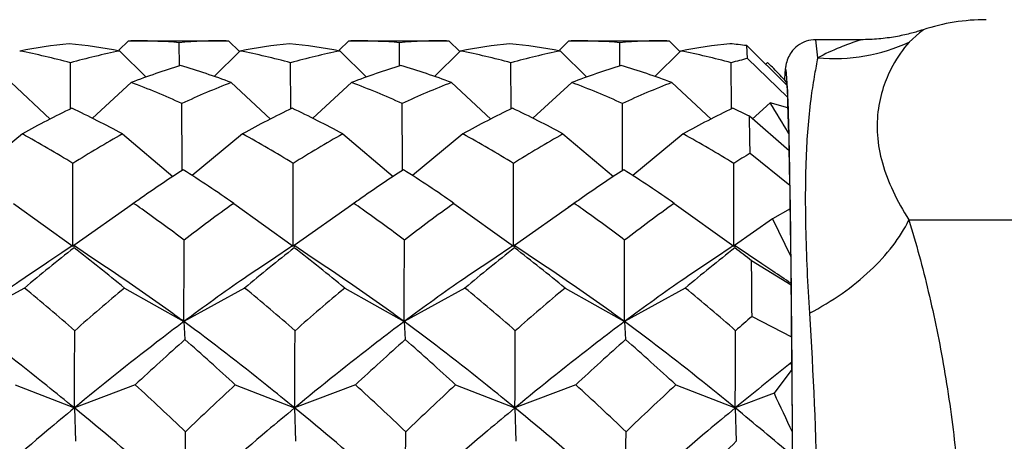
# Model space of a CAD drawing. Header units: inches. Extents: x 0 to 22, y 0 to 17.
# Tile 49 of 56: x 16.2475 to 16.441, y 12.3826 to 12.4655. Entities that reach past the tile are written whole.
import ezdxf

# ---------------------------------------------------------------- set-up
doc = ezdxf.new("R2010")
doc.units = ezdxf.units.IN
doc.header["$LTSCALE"] = 1.21
doc.header["$MEASUREMENT"] = 0
doc.layers.get('0').update_dxf_attribs({"linetype": 'CONTINUOUS'})
doc.layers.add('02___PRT_ALL_AXES', color=7, linetype='CONTINUOUS')
doc.layers.add('DIMENSIONS', color=7, linetype='CONTINUOUS')
doc.styles.get("Standard").update_dxf_attribs({"font": 'txt', "width": 0.8})
doc.dimstyles.new('DIMSTYLE_1', dxfattribs={"dimtxt": 0.125, "dimasz": 0.18, "dimexe": 0.125, "dimexo": 0.0625, "dimgap": 0.0625, "dimtad": 0, "dimtih": 1, "dimtoh": 1, "dimdec": 3, "dimdsep": 46, "dimtxsty": 'STANDARD', "dimblk": '_FILLED', "dimblk1": '_FILLED', "dimblk2": '_FILLED', "dimcen": 0.09, "dimadec": 0, "dimazin": 0, "dimtp": 0.001, "dimtm": 0.001, "dimtfac": 1, "dimtdec": 3, "dimtofl": 0, "dimtmove": 0, "dimatfit": 3, "dimldrblk": '_FILLED', "dimfxl": 1, "dimtolj": 1, "dimarcsym": 0})

# ---------------------------------------------------------------- blocks, each defined once
blk = doc.blocks.new('_FILLED')
at = {"color": 0, "linetype": 'BYBLOCK'}
blk.add_solid([(0, 0), (-1, 0.1736111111), (-1, -0.1736111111)], dxfattribs=at)
blk = doc.blocks.new('*D0')
at = {"layer": 'DIMENSIONS', "color": 2, "linetype": 'CONTINUOUS'}
for p, q in [((10.1291402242, 12.5699952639), (10.1291402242, 13.6023515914)), ((17.5851585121, 11.6870956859), (17.5851585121, 13.6023515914)), ((10.1291402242, 13.4773515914), (12.7071493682, 13.4773515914)), ((17.5851585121, 13.4773515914), (14.6321493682, 13.4773515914))]:
    blk.add_line(p, q, dxfattribs=at)
at = {"layer": 'DIMENSIONS', "color": 2, "linetype": 'CONTINUOUS', "xscale": 0.18, "yscale": 0.18, "zscale": 0.18, "rotation": 180}
blk.add_blockref('_FILLED', (10.1291402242, 13.4773515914), dxfattribs=at)
at = {"layer": 'DIMENSIONS', "color": 2, "linetype": 'CONTINUOUS', "xscale": 0.18, "yscale": 0.18, "zscale": 0.18}
blk.add_blockref('_FILLED', (17.5851585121, 13.4773515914), dxfattribs=at)
at = {"layer": 'DIMENSIONS', "color": 2, "linetype": 'CONTINUOUS', "insert": (13.6696493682, 13.5398515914), "char_height": 0.125, "width": 1.8, "attachment_point": 2, "line_spacing_factor": 0.9}
blk.add_mtext('(1000.00 [39.370])', dxfattribs=at)

msp = doc.modelspace()

# ---------------------------------------------------------------- linework, layer by layer
at = {"color": 7, "linetype": 'CONTINUOUS'}
for p, q in [((16.4243402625, 12.4629778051), (16.4223184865, 12.4611501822)), ((16.4251392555, 12.4635727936), (16.4243402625, 12.4629778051)), ((16.4247636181, 12.4634558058), (16.4243698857, 12.4633319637)), ((16.42506123, 12.4635526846), (16.4247636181, 12.4634558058)), ((16.2688900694, 12.4614058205), (16.267026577, 12.4595420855)), ((16.2688900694, 12.4614058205), (16.2693385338, 12.4614067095)), ((16.2788993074, 12.4564235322), (16.2788516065, 12.4610069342)), ((16.2881190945, 12.4614067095), (16.2885559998, 12.4614058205)), ((16.2885559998, 12.4614058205), (16.2907011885, 12.4592605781)), ((16.3121760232, 12.4614058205), (16.3103125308, 12.4595420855)), ((16.3121760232, 12.4614058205), (16.3126244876, 12.4614067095)), ((16.3221852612, 12.4564235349), (16.3221375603, 12.4610069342)), ((16.3314047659, 12.4614067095), (16.3318419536, 12.4614058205)), ((16.3318419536, 12.4614058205), (16.3339871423, 12.4592605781)), ((16.3554619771, 12.4614058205), (16.3535984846, 12.4595420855)), ((16.3554619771, 12.4614058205), (16.3559104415, 12.4614067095)), ((16.365471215, 12.4564235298), (16.3654235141, 12.4610069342)), ((16.3746909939, 12.4614067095), (16.3751279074, 12.4614058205)), ((16.3751279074, 12.4614058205), (16.3772730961, 12.4592605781)), ((16.3982437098, 12.4526340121), (16.3903839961, 12.4604388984)), ((16.3905530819, 12.4579233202), (16.3903839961, 12.4604388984)), ((16.4127985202, 12.4616035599), (16.4039715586, 12.4616035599)), ((16.404335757, 12.4580344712), (16.4039715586, 12.4616035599)), ((16.4128486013, 12.4616035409), (16.4120405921, 12.4613222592)), ((16.267194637, 12.4593740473), (16.2723792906, 12.4542717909)), ((16.2908146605, 12.4593740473), (16.2857350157, 12.4544000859)), ((16.3104805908, 12.4593740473), (16.3156652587, 12.4542717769)), ((16.3341006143, 12.4593740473), (16.3290209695, 12.4544000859)), ((16.3537665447, 12.4593740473), (16.3589511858, 12.4542718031)), ((16.3773865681, 12.4593740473), (16.3723069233, 12.4544000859)), ((16.3905530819, 12.4579233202), (16.3984007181, 12.450298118)), ((16.2575446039, 12.4480220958), (16.2574867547, 12.4570665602)), ((16.3008305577, 12.4480220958), (16.3007727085, 12.4570665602)), ((16.3441165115, 12.4480220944), (16.3440586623, 12.4570665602)), ((16.3874024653, 12.448022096), (16.3873446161, 12.4570665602)), ((16.3944678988, 12.4571252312), (16.3940957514, 12.4567530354)), ((16.3978763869, 12.4549469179), (16.3977953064, 12.453813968)), ((16.3979067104, 12.4549809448), (16.3978079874, 12.4538109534)), ((16.3979674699, 12.4558475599), (16.3978763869, 12.4549469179)), ((16.3980665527, 12.4556980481), (16.3979067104, 12.4549809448)), ((16.3982279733, 12.4549666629), (16.3981073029, 12.4556515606)), ((16.3984229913, 12.4520817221), (16.3982279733, 12.4549666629)), ((16.2458226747, 12.4531840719), (16.253530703, 12.4460148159)), ((16.2694426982, 12.4531840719), (16.2618180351, 12.4461623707)), ((16.2891086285, 12.4531840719), (16.2968166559, 12.4460148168)), ((16.312728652, 12.4531840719), (16.3051039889, 12.4461623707)), ((16.3323945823, 12.4531840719), (16.3401026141, 12.4460148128)), ((16.3560146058, 12.4531840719), (16.3483899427, 12.4461623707)), ((16.3756805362, 12.4531840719), (16.383388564, 12.4460148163)), ((16.3981484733, 12.453341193), (16.3981550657, 12.4527223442)), ((16.3982437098, 12.4526340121), (16.3984007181, 12.450298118)), ((16.3984007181, 12.450298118), (16.3984148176, 12.4482513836)), ((16.2794328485, 12.4366997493), (16.2793924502, 12.4490566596)), ((16.3227188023, 12.4366997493), (16.3226784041, 12.4490566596)), ((16.3660047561, 12.4366997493), (16.3659643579, 12.4490566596)), ((16.3949990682, 12.4492227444), (16.3914551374, 12.4459590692)), ((16.3984924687, 12.4482233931), (16.3949990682, 12.4492227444)), ((16.3987384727, 12.4397312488), (16.3909168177, 12.446543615)), ((16.2480497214, 12.4430737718), (16.2381619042, 12.4348888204)), ((16.2677156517, 12.4430737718), (16.2776491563, 12.43473125)), ((16.2913356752, 12.4430737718), (16.281447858, 12.4348888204)), ((16.3110016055, 12.4430737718), (16.3209351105, 12.4347312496)), ((16.334621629, 12.4430737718), (16.3247338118, 12.4348888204)), ((16.3542875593, 12.4430737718), (16.3642210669, 12.4347312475)), ((16.3779075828, 12.4430737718), (16.3680197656, 12.4348888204)), ((16.398654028, 12.4431689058), (16.3986665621, 12.4397939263)), ((16.3987856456, 12.4400629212), (16.398751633, 12.4416206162)), ((16.3910604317, 12.4392761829), (16.3988718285, 12.432982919)), ((16.3988190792, 12.4384290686), (16.3987856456, 12.4400629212)), ((16.2579941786, 12.4227977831), (16.2579866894, 12.4372850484)), ((16.2794347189, 12.4358976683), (16.2794328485, 12.4366997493)), ((16.3012801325, 12.4227979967), (16.3012726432, 12.4372850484)), ((16.3227206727, 12.4358976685), (16.3227188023, 12.4366997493)), ((16.3445660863, 12.4227977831), (16.344558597, 12.4372850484)), ((16.3660066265, 12.4358976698), (16.3660047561, 12.4366997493)), ((16.3878520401, 12.4227977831), (16.3878445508, 12.4372850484)), ((16.3988518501, 12.4367231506), (16.3988190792, 12.4384290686)), ((16.3988839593, 12.4349452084), (16.3988518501, 12.4367231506)), ((16.39894611, 12.4311777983), (16.3988839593, 12.4349452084)), ((16.3988718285, 12.432982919), (16.3988766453, 12.4283837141)), ((16.3989760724, 12.4291930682), (16.39894611, 12.4311777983)), ((16.246292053, 12.4294316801), (16.2579931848, 12.4210465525)), ((16.2699120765, 12.4294316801), (16.2581607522, 12.4211644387)), ((16.2704844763, 12.4298375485), (16.2687625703, 12.4286229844)), ((16.2895780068, 12.4294316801), (16.3012791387, 12.4210465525)), ((16.3131980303, 12.4294316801), (16.301446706, 12.4211644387)), ((16.3137704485, 12.4298375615), (16.3120484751, 12.4286229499)), ((16.3328639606, 12.4294316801), (16.3445650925, 12.4210465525)), ((16.3564839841, 12.4294316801), (16.3447326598, 12.4211644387)), ((16.3570564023, 12.4298375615), (16.3553344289, 12.4286229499)), ((16.3761499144, 12.4294316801), (16.3878510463, 12.4210465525)), ((16.3990052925, 12.4271409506), (16.3989760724, 12.4291930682)), ((16.3989462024, 12.4283837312), (16.3954502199, 12.4263926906)), ((16.3954502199, 12.4263926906), (16.3880186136, 12.4211644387)), ((16.3954502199, 12.4263926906), (16.3990701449, 12.4189906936)), ((16.4222407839, 12.4261710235), (16.6637168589, 12.426170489)), ((16.2580582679, 12.4212186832), (16.25579022, 12.4196832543)), ((16.2579931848, 12.4210465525), (16.2579941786, 12.4227977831)), ((16.258081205, 12.4212186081), (16.2581815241, 12.4208557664)), ((16.2608607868, 12.4193258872), (16.258081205, 12.4212186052)), ((16.3013442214, 12.421218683), (16.3005405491, 12.4206732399)), ((16.3012791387, 12.4210465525), (16.3012801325, 12.4227979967)), ((16.3013671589, 12.4212186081), (16.3014674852, 12.4208557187)), ((16.3041467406, 12.4193258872), (16.3013671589, 12.4212186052)), ((16.3446301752, 12.421218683), (16.3438265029, 12.4206732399)), ((16.3445650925, 12.4210465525), (16.3445660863, 12.4227977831)), ((16.3446531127, 12.4212186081), (16.3447534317, 12.4208557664)), ((16.3474326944, 12.4193258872), (16.3446531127, 12.4212186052)), ((16.387916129, 12.421218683), (16.3871124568, 12.4206732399)), ((16.3878510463, 12.4210465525), (16.3878520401, 12.4227977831)), ((16.3879390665, 12.4212186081), (16.3880393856, 12.4208557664)), ((16.3907186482, 12.4193258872), (16.3879390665, 12.4212186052)), ((16.3991139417, 12.4183165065), (16.3990880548, 12.4206116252)), ((16.3991309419, 12.4133459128), (16.3913394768, 12.4181286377)), ((16.3990701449, 12.4189906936), (16.3990614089, 12.4137082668)), ((16.399138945, 12.4159649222), (16.3991139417, 12.4183165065)), ((16.3991630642, 12.4135568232), (16.399138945, 12.4159649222)), ((16.3990614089, 12.4137082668), (16.3991309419, 12.4133459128)), ((16.399186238, 12.411098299), (16.3991630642, 12.4135568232)), ((16.2484494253, 12.4127820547), (16.236511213, 12.4061808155)), ((16.2681153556, 12.4127820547), (16.2797971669, 12.4061808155)), ((16.2917353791, 12.4127820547), (16.2797971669, 12.4061808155)), ((16.3114013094, 12.4127820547), (16.3230831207, 12.4061808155)), ((16.3350213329, 12.4127820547), (16.3230831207, 12.4061808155)), ((16.3546872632, 12.4127820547), (16.3663690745, 12.4061808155)), ((16.3783072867, 12.4127820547), (16.3663690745, 12.4061808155)), ((16.3992500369, 12.4034267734), (16.399186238, 12.411098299)), ((16.2797971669, 12.4061808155), (16.2800047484, 12.4026534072)), ((16.3230831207, 12.4061808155), (16.3232907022, 12.4026534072)), ((16.3663690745, 12.4061808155), (16.366576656, 12.4026534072)), ((16.391435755, 12.4072157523), (16.399220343, 12.4032125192)), ((16.399220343, 12.4032125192), (16.3991986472, 12.3981526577)), ((16.3992516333, 12.4032143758), (16.3992500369, 12.4034267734)), ((16.3992871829, 12.3981537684), (16.3992516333, 12.4032143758)), ((16.3991986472, 12.3981526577), (16.3985762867, 12.3976608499)), ((16.399304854, 12.3953601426), (16.3992876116, 12.3980884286)), ((16.3992660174, 12.3967890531), (16.39575267, 12.3921107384)), ((16.3992660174, 12.3967890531), (16.3992786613, 12.3947948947)), ((16.3992786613, 12.3947948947), (16.3993334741, 12.38448747)), ((16.3993615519, 12.3844892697), (16.399304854, 12.3953601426)), ((16.2466067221, 12.3937647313), (16.2582741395, 12.3892010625)), ((16.2702267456, 12.3937647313), (16.2582741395, 12.3892010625)), ((16.289892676, 12.3937647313), (16.3015600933, 12.3892010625)), ((16.3135126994, 12.3937647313), (16.3015600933, 12.3892010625)), ((16.3331786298, 12.3937647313), (16.3448460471, 12.3892010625)), ((16.3567986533, 12.3937647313), (16.3448460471, 12.3892010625)), ((16.3764645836, 12.3937647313), (16.3881320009, 12.3892010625)), ((16.39575267, 12.3921107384), (16.3881320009, 12.3892010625)), ((16.2582741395, 12.3892010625), (16.2584687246, 12.3826475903)), ((16.3015600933, 12.3892010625), (16.3017546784, 12.3826475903)), ((16.3448460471, 12.3892010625), (16.3450406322, 12.3826475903)), ((16.3881320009, 12.3892010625), (16.388326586, 12.3826475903)), ((16.3993334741, 12.38448747), (16.3992989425, 12.3798625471)), ((16.3993632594, 12.3840970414), (16.3993615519, 12.3844892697)), ((16.3993751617, 12.3812043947), (16.3993632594, 12.3840970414))]:
    msp.add_line(p, q, dxfattribs=at)
for points in [[(16.4243698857, 12.4633319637), (16.4241466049, 12.4632638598), (16.4239050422, 12.4631918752), (16.4236432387, 12.4631158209), (16.4233633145, 12.4630367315), (16.4230702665, 12.462956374), (16.4227645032, 12.4628751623), (16.42244576, 12.4627933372), (16.4221180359, 12.4627121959), (16.4217822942, 12.4626321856), (16.4214376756, 12.4625533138), (16.4210854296, 12.4624760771), (16.4207257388, 12.4624007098), (16.4203584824, 12.4623273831), (16.419984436, 12.4622564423), (16.4196035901, 12.4621880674), (16.4192160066, 12.4621224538), (16.418822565, 12.4620599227), (16.4184233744, 12.4620006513), (16.4180183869, 12.461944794), (16.4176082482, 12.4618925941), (16.4171931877, 12.4618442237), (16.4167730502, 12.4617998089), (16.4163479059, 12.4617595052), (16.4159177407, 12.4617234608), (16.4154826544, 12.4616918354), (16.4150428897, 12.4616647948), (16.4145984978, 12.4616424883), (16.41414953, 12.4616250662), (16.4136962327, 12.4616126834), (16.4132387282, 12.4616054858), (16.4128486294, 12.4616035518)], [(16.25579022, 12.4196832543), (16.2532744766, 12.4179942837), (16.2523250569, 12.4173607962)], [(16.265690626, 12.416080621), (16.2635039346, 12.4175429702), (16.2608607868, 12.4193258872)], [(16.3005405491, 12.4206732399), (16.2978538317, 12.4188607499), (16.295610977, 12.4173607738)], [(16.3089765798, 12.416080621), (16.3067898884, 12.4175429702), (16.3041467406, 12.4193258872)], [(16.3438265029, 12.4206732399), (16.3411397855, 12.4188607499), (16.3388969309, 12.4173607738)], [(16.3522625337, 12.416080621), (16.3500758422, 12.4175429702), (16.3474326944, 12.4193258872)], [(16.3871124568, 12.4206732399), (16.3844257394, 12.4188607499), (16.3821828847, 12.4173607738)], [(16.3955484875, 12.416080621), (16.393361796, 12.4175429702), (16.3907186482, 12.4193258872)]]:
    msp.add_lwpolyline(points, dxfattribs=at)
for centre, radius, start, end in [((16.4374133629, 12.426170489), 0.0393700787, 90, 108.308322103), ((16.2688562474, 12.3495936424), 0.1118329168, 95.9650369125, 100.9941619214), ((16.2451903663, 12.342913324), 0.1185212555, 79.3005754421, 84.1675840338), ((16.2693384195, 12.3482761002), 0.1131306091, 89.3861976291, 89.9999420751), ((16.2693207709, 12.3476404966), 0.1137663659, 85.1943842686, 89.3807390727), ((16.288132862, 12.353469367), 0.1079373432, 90.0073081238, 94.9328087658), ((16.3121421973, 12.3495936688), 0.1118328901, 95.9650363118, 100.994162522), ((16.2884763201, 12.342913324), 0.1185212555, 79.3005754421, 84.1675840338), ((16.3126243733, 12.3482761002), 0.1131306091, 89.3861976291, 89.9999420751), ((16.3126067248, 12.3476404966), 0.1137663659, 85.1943842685, 89.3807390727), ((16.331418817, 12.3534693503), 0.10793736, 90.0074586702, 94.932808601), ((16.3554281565, 12.3495936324), 0.111832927, 95.9650371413, 100.9941616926), ((16.331762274, 12.342913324), 0.1185212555, 79.300575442, 84.1675840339), ((16.3559103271, 12.3482761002), 0.1131306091, 89.3861976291, 89.9999420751), ((16.3558926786, 12.3476404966), 0.1137663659, 85.1943842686, 89.3807390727), ((16.3747047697, 12.3534693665), 0.1079373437, 90.0073125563, 94.9328087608), ((16.3987141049, 12.3495936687), 0.1118328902, 95.9650363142, 100.9941625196), ((16.3753394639, 12.3452147), 0.116202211, 82.561116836, 84.1951291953), ((16.2243201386, 12.3365756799), 0.1249723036, 74.6097691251, 79.2974881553), ((16.2903016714, 12.3405850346), 0.121015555, 101.0078030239, 105.7334719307), ((16.2676060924, 12.3365756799), 0.1249723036, 74.609769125, 79.2974881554), ((16.3335876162, 12.3405850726), 0.121015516, 101.0078022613, 105.7334726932), ((16.3108920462, 12.3365756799), 0.1249723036, 74.6097691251, 79.2974881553), ((16.3768735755, 12.3405850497), 0.1210155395, 101.0078027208, 105.7334722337), ((16.354178, 12.3365756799), 0.1249723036, 74.6097691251, 79.2974881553), ((16.4208474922, 12.3380382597), 0.1236534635, 104.1815047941, 105.7203094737), ((16.3175054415, 12.32830439), 0.1338094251, 106.6550181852, 111.0503383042), ((16.2394076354, 12.3205938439), 0.1415992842, 69.4516619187, 73.6980239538), ((16.3607913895, 12.3283044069), 0.1338094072, 106.6550178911, 111.0503385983), ((16.2826935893, 12.3205938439), 0.1415992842, 69.4516619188, 73.6980239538), ((16.4040773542, 12.3283043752), 0.1338094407, 106.6550184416, 111.0503380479), ((16.3259795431, 12.3205938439), 0.1415992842, 69.4516619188, 73.6980239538), ((16.3368584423, 12.3976201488), 0.0828233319, 44.989510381, 45.9273134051), ((16.3340570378, 12.3948082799), 0.0867925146, 44.7509667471, 44.9948748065), ((16.3284539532, 12.3892917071), 0.0946554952, 42.583108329, 44.7346249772), ((16.2147398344, 12.3072581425), 0.1558421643, 65.4895257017, 69.450619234), ((16.3445144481, 12.3092554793), 0.1542246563, 111.0543866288, 114.97698204), ((16.2580257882, 12.3072581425), 0.1558421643, 65.4895257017, 69.4506192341), ((16.3878003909, 12.309255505), 0.1542246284, 111.0543862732, 114.9769823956), ((16.301311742, 12.3072581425), 0.1558421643, 65.4895257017, 69.4506192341), ((16.4310863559, 12.3092554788), 0.1542246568, 111.0543866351, 114.9769820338), ((16.2282505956, 12.4438764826), 0.1703700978, 2.4800993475, 2.7605051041), ((16.1717998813, 12.4414506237), 0.2268729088, 2.2431478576, 2.4752579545), ((16.0612483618, 12.4372385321), 0.3375045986, 1.8689633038, 2.2230891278), ((16.0391546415, 12.2302540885), 0.4178187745, 30.6362922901, 31.6060389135), ((16.0089513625, 12.4332424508), 0.3898290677, 1.4591150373, 2.2023913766), ((15.9367630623, 12.4331540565), 0.4620568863, 1.7270351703, 1.8717368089), ((16.3352709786, 12.2872837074), 0.1785443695, 115.7253751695, 119.2428964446), ((16.177920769, 12.2788476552), 0.1871719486, 61.3312245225, 64.746657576), ((16.3785569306, 12.2872837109), 0.1785443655, 115.7253751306, 119.2428964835), ((16.2212067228, 12.2788476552), 0.1871719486, 61.3312245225, 64.746657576), ((16.4218428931, 12.2872836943), 0.1785443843, 115.7253753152, 119.2428962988), ((16.2644926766, 12.2788476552), 0.1871719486, 61.3312245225, 64.746657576), ((16.4651288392, 12.2872837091), 0.1785443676, 115.7253751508, 119.2428964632), ((16.3125259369, 12.2884981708), 0.1764185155, 63.618489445, 64.8039766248), ((14.911959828, 12.4136823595), 1.4793220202, 0.9913265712, 1.2728574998), ((15.7705209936, 12.4282546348), 0.6283711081, 1.4821395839, 1.7167327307), ((15.5144660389, 12.4216974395), 0.8845100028, 1.2906699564, 1.4777383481), ((16.1463508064, 12.2570733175), 0.2119878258, 58.2229992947, 61.3316160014), ((16.3724996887, 12.2558958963), 0.2145116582, 119.2405361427, 122.2646756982), ((16.1896367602, 12.2570733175), 0.2119878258, 58.2229992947, 61.3316160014), ((16.4157856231, 12.2558959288), 0.2145116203, 119.2405358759, 122.2646759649), ((16.232922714, 12.2570733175), 0.2119878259, 58.2229992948, 61.3316160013), ((16.4590715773, 12.2558959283), 0.214511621, 119.2405358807, 122.2646759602), ((16.2762086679, 12.2570733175), 0.2119878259, 58.2229992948, 61.3316160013), ((16.5071835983, 12.2481331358), 0.2236520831, 121.2795051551, 122.2485004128), ((15.1441351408, 12.411563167), 1.2549195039, 0.9780077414, 1.2861763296), ((16.4166684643, 12.223638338), 0.2527593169, 122.8261433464, 125.0432197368), ((16.1381006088, 12.2125103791), 0.2645756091, 55.0731804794, 57.6557865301), ((16.4599541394, 12.2236387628), 0.2527588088, 122.8261424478, 125.0431497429), ((16.1813865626, 12.2125103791), 0.2645756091, 55.0731804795, 57.65578653), ((16.5032383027, 12.2236414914), 0.2527555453, 122.8261366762, 125.0427001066), ((16.2246725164, 12.2125103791), 0.2645756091, 55.0731804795, 57.65578653), ((16.1049106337, 12.1929931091), 0.2883204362, 54.6885001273, 55.0902844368), ((16.4311841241, 12.2026063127), 0.2783135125, 125.0036482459, 125.2682389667), ((16.4732089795, 12.1716372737), 0.3165095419, 125.4628630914, 127.6594174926), ((16.1481965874, 12.192993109), 0.2883204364, 54.6885001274, 55.0902844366), ((16.4744696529, 12.2026069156), 0.2783127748, 125.0035809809, 125.2682345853), ((16.5164948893, 12.171637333), 0.316509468, 125.4628628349, 127.6594177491), ((16.191482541, 12.1929931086), 0.2883204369, 54.6885001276, 55.0902844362), ((16.5177530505, 12.2026105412), 0.2783083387, 125.0031489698, 125.2682358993), ((16.5597808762, 12.1716372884), 0.3165095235, 125.4628630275, 127.6594175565), ((16.0916957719, 12.1744384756), 0.3110998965, 52.7894165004, 54.6777008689), ((16.1349817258, 12.1744384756), 0.3110998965, 52.7894165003, 54.677700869), ((16.1782676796, 12.1744384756), 0.3110998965, 52.7894165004, 54.677700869), ((13.7624022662, 12.3888967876), 2.6368396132, 0.6539234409, 0.8580422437), ((13.3839613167, 12.385658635), 3.0153293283, 0.6641741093, 0.7882510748), ((9.1148908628, 12.4298862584), 7.1649455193, 359.8104348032, 359.9385682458), ((9.1581768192, 12.4298862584), 7.1649455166, 359.8104348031, 359.9385682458), ((9.2014627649, 12.4298862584), 7.1649455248, 359.8104348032, 359.9385682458), ((16.497013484, 12.1157345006), 0.3873258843, 128.0649941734, 129.9219877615), ((16.017513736, 12.1085475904), 0.3941570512, 50.5213023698, 52.363474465), ((16.5402994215, 12.1157345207), 0.3873258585, 128.0649941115, 129.9219878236), ((16.0607996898, 12.1085475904), 0.3941570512, 50.5213023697, 52.3634744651), ((16.5835854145, 12.1157344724), 0.3873259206, 128.0649942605, 129.9219876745), ((16.1040856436, 12.1085475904), 0.3941570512, 50.5213023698, 52.363474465), ((16.6268713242, 12.1157345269), 0.3873258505, 128.0649940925, 129.9219878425), ((16.1660731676, 12.1323623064), 0.3638781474, 51.7516942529, 52.4055669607), ((11.4989760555, 12.3695092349), 4.8926050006, 0.4415737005, 0.5693761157), ((16.2089553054, 12.1359909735), 0.3365519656, 55.6071493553, 56.3288073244), ((15.9522611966, 12.0531938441), 0.4658660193, 48.9261906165, 50.5221513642), ((16.5862882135, 12.0324948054), 0.4958350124, 129.9180279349, 131.4057242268), ((15.9955471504, 12.0531938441), 0.4658660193, 48.9261906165, 50.5221513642), ((16.6295741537, 12.0324948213), 0.4958349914, 129.9180279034, 131.4057242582), ((16.0388331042, 12.0531938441), 0.4658660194, 48.9261906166, 50.5221513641), ((16.6728601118, 12.0324948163), 0.495834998, 129.9180279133, 131.4057242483), ((16.082119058, 12.0531938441), 0.4658660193, 48.9261906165, 50.5221513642), ((12.0356717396, 12.3697825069), 4.3636766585, 0.438945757, 0.5720040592), ((16.7352694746, 12.0106593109), 0.5248605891, 130.9268786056, 131.3949936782), ((10.2057996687, 12.4268123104), 6.0525913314, 359.6439575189, 359.7877746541), ((10.2490855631, 12.4268123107), 6.0525913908, 359.6439575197, 359.7877746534), ((10.2923715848, 12.4268123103), 6.0525913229, 359.6439575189, 359.7877746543), ((10.3356575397, 12.4268123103), 6.0525913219, 359.6439575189, 359.7877746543), ((16.700703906, 11.9300401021), 0.6327330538, 131.6740419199, 132.8706567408), ((15.8627594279, 11.9285578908), 0.6315538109, 47.4431647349, 48.6494123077), ((16.7439898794, 11.9300400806), 0.6327330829, 131.6740419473, 132.8706567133), ((15.9060453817, 11.9285578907), 0.631553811, 47.4431647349, 48.6494123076), ((16.7872758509, 11.9300400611), 0.6327331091, 131.6740419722, 132.8706566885), ((15.9493313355, 11.9285578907), 0.631553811, 47.4431647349, 48.6494123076), ((16.2822557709, 12.39169152), 0.1171212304, 2.4945043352, 3.1623980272), ((16.7751060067, 11.9221276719), 0.6065529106, 128.3723700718, 129.6420175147), ((15.7415126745, 11.817910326), 0.781758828, 46.4530848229, 47.4437635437), ((16.8834274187, 11.7543276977), 0.8724466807, 132.8679207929, 133.7513690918), ((15.7847986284, 11.817910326), 0.7817588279, 46.4530848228, 47.4437635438), ((16.9267133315, 11.7543277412), 0.8724466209, 132.8679207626, 133.751369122), ((15.8280845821, 11.8179103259), 0.7817588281, 46.4530848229, 47.4437635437), ((16.9699994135, 11.7543276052), 0.8724468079, 132.8679208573, 133.7513690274), ((16.9692965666, 12.6568633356), 0.6317013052, 204.7784371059, 205.5423583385), ((15.874455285, 11.7636035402), 0.8094665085, 49.5802642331, 50.6106592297), ((11.8137384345, 12.4141793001), 4.4664640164, 359.4430062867, 359.6197500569), ((11.857024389, 12.4141793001), 4.4664640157, 359.4430062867, 359.619750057), ((11.9003103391, 12.4141793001), 4.4664640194, 359.4430062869, 359.6197500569), ((17.2548436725, 11.4822747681), 1.249609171, 133.9022782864, 134.5293339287)]:
    msp.add_arc(centre, radius, start, end, dxfattribs=at)
for points, knots in [([(16.4039715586, 12.4616035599), (16.4033276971, 12.4616035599), (16.4020400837, 12.4613912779), (16.400358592, 12.4604968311), (16.399161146, 12.4592600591), (16.3984215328, 12.4579212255), (16.3981000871, 12.4567887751), (16.3979979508, 12.4560932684), (16.3979674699, 12.4558475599)], [0, 0, 0, 0, 0.2116823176, 0.4201296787, 0.6158138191, 0.7689675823, 0.9185992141, 1, 1, 1, 1]), ([(16.4120405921, 12.4613222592), (16.4109304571, 12.4609473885), (16.4083044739, 12.4599865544), (16.4057660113, 12.4588016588), (16.404335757, 12.4580344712)], [0, 0, 0, 0, 0.4192585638, 1, 1, 1, 1]), ([(16.4043357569, 12.4580344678), (16.4074190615, 12.4577585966), (16.4136308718, 12.4579857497), (16.4195681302, 12.4598503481), (16.422318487, 12.4611501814)], [0, 0, 0, 0, 0.5043646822, 1, 1, 1, 1]), ([(16.4223184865, 12.4611501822), (16.4210760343, 12.4597416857), (16.4192023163, 12.4570407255), (16.4172221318, 12.4525865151), (16.4160697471, 12.4479679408), (16.415877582, 12.4427261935), (16.4169018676, 12.4372086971), (16.4190843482, 12.4316166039), (16.4211032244, 12.4280028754), (16.422240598, 12.4261710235)], [0, 0, 0, 0, 0.1492381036, 0.2584678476, 0.3860349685, 0.5250426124, 0.6718992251, 0.8286686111, 1, 1, 1, 1]), ([(16.404335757, 12.4580344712), (16.4041223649, 12.4569651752), (16.4036450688, 12.454479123), (16.4026645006, 12.4482101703), (16.4020640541, 12.440671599), (16.4018675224, 12.4320460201), (16.4019582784, 12.4215946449), (16.4023345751, 12.4134465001), (16.402694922, 12.4078228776)], [0, 0, 0, 0, 0.0649281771, 0.1507242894, 0.3777253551, 0.514488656, 0.6644471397, 1, 1, 1, 1]), ([(16.3981073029, 12.4556515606), (16.3981042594, 12.4556585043), (16.3980956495, 12.4556763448), (16.3980799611, 12.4556980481), (16.3980665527, 12.4556980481)], [0, 0, 0, 0, 0.361193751, 1, 1, 1, 1]), ([(16.4222407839, 12.4261710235), (16.4236795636, 12.4215354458), (16.4263062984, 12.4118506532), (16.429370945, 12.3967419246), (16.4315784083, 12.3808276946), (16.4328445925, 12.364428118), (16.4331290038, 12.347822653), (16.4324231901, 12.3312726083), (16.4307485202, 12.3150442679), (16.4281623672, 12.299432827), (16.4252870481, 12.287002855), (16.4226157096, 12.277645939), (16.4205128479, 12.2711422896), (16.4183084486, 12.2650842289), (16.4160408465, 12.2595302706), (16.4137528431, 12.2545381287), (16.4114902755, 12.2501626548), (16.4093003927, 12.2464515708), (16.4072289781, 12.2434456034), (16.4055445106, 12.2414339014), (16.4042708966, 12.2402290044), (16.4034288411, 12.2395747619), (16.4026396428, 12.2391105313), (16.4019018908, 12.2388369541), (16.4012127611, 12.2387594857), (16.4005787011, 12.2388905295), (16.4000194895, 12.2392292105), (16.3995424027, 12.2397560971), (16.3991395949, 12.2404585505), (16.3989328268, 12.2409978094), (16.3988368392, 12.241292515)], [0, 0, 0, 0, 0.0729313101, 0.150644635, 0.2314989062, 0.3141902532, 0.3976462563, 0.4808974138, 0.5629459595, 0.6426331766, 0.7185212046, 0.7544993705, 0.7888218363, 0.8212031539, 0.8513434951, 0.8789382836, 0.9036896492, 0.9253281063, 0.9436390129, 0.9584985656, 0.9646404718, 0.9699523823, 0.9744888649, 0.9783478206, 0.9816933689, 0.9847736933, 0.987896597, 0.9913501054, 0.9953428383, 1, 1, 1, 1]), ([(16.402694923, 12.4078228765), (16.4049183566, 12.4089913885), (16.4091149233, 12.4115266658), (16.4146606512, 12.4159698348), (16.4191257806, 12.4208120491), (16.4213816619, 12.4243767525), (16.422240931, 12.426170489)], [0, 0, 0, 0, 0.2768745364, 0.5387935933, 0.7807603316, 1, 1, 1, 1]), ([(16.2580582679, 12.4212186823), (16.2580589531, 12.4212191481), (16.2580603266, 12.4212200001), (16.2580617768, 12.4212207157), (16.2580624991, 12.4212210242)], [0, 0, 0, 0, 0.5133460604, 1, 1, 1, 1]), ([(16.2580624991, 12.4212210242), (16.2580653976, 12.4212222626), (16.2580722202, 12.4212233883), (16.258078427, 12.4212205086), (16.258081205, 12.4212186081)], [0, 0, 0, 0, 0.483586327, 1, 1, 1, 1]), ([(16.3013442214, 12.421218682), (16.3013449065, 12.4212191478), (16.3013462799, 12.4212199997), (16.3013477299, 12.4212207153), (16.3013484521, 12.4212210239)], [0, 0, 0, 0, 0.5133449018, 1, 1, 1, 1]), ([(16.3013484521, 12.4212210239), (16.3013513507, 12.4212222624), (16.3013581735, 12.4212233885), (16.3013643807, 12.4212205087), (16.3013671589, 12.4212186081)], [0, 0, 0, 0, 0.4835887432, 1, 1, 1, 1]), ([(16.3446301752, 12.421218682), (16.3446308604, 12.4212191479), (16.3446322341, 12.42122), (16.3446336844, 12.4212207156), (16.3446344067, 12.4212210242)], [0, 0, 0, 0, 0.5133472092, 1, 1, 1, 1]), ([(16.3446344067, 12.4212210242), (16.3446373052, 12.4212222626), (16.3446441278, 12.4212233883), (16.3446503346, 12.4212205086), (16.3446531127, 12.4212186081)], [0, 0, 0, 0, 0.483586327, 1, 1, 1, 1]), ([(16.387916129, 12.421218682), (16.3879168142, 12.4212191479), (16.3879181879, 12.42122), (16.3879196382, 12.4212207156), (16.3879203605, 12.4212210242)], [0, 0, 0, 0, 0.5133472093, 1, 1, 1, 1]), ([(16.3879203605, 12.4212210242), (16.3879232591, 12.4212222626), (16.3879300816, 12.4212233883), (16.3879362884, 12.4212205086), (16.3879390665, 12.4212186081)], [0, 0, 0, 0, 0.483586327, 1, 1, 1, 1]), ([(16.2523250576, 12.4173607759), (16.2510013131, 12.4164790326), (16.2456551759, 12.4128595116), (16.2404123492, 12.4090884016), (16.236511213, 12.4061808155)], [0, 0, 0, 0, 0.2463635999, 1, 1, 1, 1]), ([(16.2956109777, 12.4173607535), (16.2942872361, 12.4164790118), (16.2889411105, 12.4128594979), (16.2836982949, 12.4090883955), (16.2797971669, 12.4061808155)], [0, 0, 0, 0, 0.2463636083, 1, 1, 1, 1]), ([(16.3388969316, 12.4173607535), (16.3375731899, 12.4164790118), (16.3322270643, 12.4128594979), (16.3269842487, 12.4090883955), (16.3230831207, 12.4061808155)], [0, 0, 0, 0, 0.2463636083, 1, 1, 1, 1]), ([(16.3821828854, 12.4173607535), (16.3808591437, 12.4164790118), (16.3755130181, 12.4128594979), (16.3702702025, 12.4090883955), (16.3663690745, 12.4061808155)], [0, 0, 0, 0, 0.2463636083, 1, 1, 1, 1]), ([(16.2797971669, 12.4061808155), (16.2786268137, 12.4070417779), (16.2739817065, 12.4104220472), (16.2692626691, 12.413701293), (16.2656906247, 12.4160806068)], [0, 0, 0, 0, 0.2529086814, 1, 1, 1, 1]), ([(16.3230831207, 12.4061808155), (16.3219127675, 12.4070417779), (16.3172676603, 12.4104220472), (16.3125486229, 12.413701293), (16.3089765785, 12.4160806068)], [0, 0, 0, 0, 0.2529086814, 1, 1, 1, 1]), ([(16.3663690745, 12.4061808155), (16.3651987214, 12.4070417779), (16.3605536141, 12.4104220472), (16.3558345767, 12.413701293), (16.3522625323, 12.4160806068)], [0, 0, 0, 0, 0.2529086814, 1, 1, 1, 1]), ([(16.402694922, 12.4078228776), (16.403455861, 12.3959423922), (16.4042370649, 12.3776548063), (16.404533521, 12.3529482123), (16.4043201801, 12.3281033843), (16.4032205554, 12.3000431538), (16.4015291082, 12.2784424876), (16.4006510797, 12.2688616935)], [0, 0, 0, 0, 0.256735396, 0.3945975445, 0.5328245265, 0.7925180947, 1, 1, 1, 1]), ([(16.2582741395, 12.3892010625), (16.2564700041, 12.3906802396), (16.2493243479, 12.3964774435), (16.2420440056, 12.4021106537), (16.236511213, 12.4061808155)], [0, 0, 0, 0, 0.2535418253, 1, 1, 1, 1]), ([(16.2797971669, 12.4061808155), (16.277994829, 12.4048375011), (16.2707103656, 12.3993185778), (16.2635835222, 12.3935936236), (16.2582741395, 12.3892010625)], [0, 0, 0, 0, 0.2459713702, 1, 1, 1, 1]), ([(16.3015600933, 12.3892010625), (16.2997559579, 12.3906802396), (16.2926103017, 12.3964774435), (16.2853299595, 12.4021106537), (16.2797971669, 12.4061808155)], [0, 0, 0, 0, 0.2535418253, 1, 1, 1, 1]), ([(16.3230831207, 12.4061808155), (16.3212807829, 12.4048375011), (16.3139963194, 12.3993185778), (16.306869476, 12.3935936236), (16.3015600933, 12.3892010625)], [0, 0, 0, 0, 0.2459713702, 1, 1, 1, 1]), ([(16.3448460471, 12.3892010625), (16.3430419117, 12.3906802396), (16.3358962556, 12.3964774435), (16.3286159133, 12.4021106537), (16.3230831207, 12.4061808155)], [0, 0, 0, 0, 0.2535418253, 1, 1, 1, 1]), ([(16.3663690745, 12.4061808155), (16.3645667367, 12.4048375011), (16.3572822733, 12.3993185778), (16.3501554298, 12.3935936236), (16.3448460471, 12.3892010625)], [0, 0, 0, 0, 0.2459713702, 1, 1, 1, 1]), ([(16.3881320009, 12.3892010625), (16.3863278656, 12.3906802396), (16.3791822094, 12.3964774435), (16.3719018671, 12.4021106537), (16.3663690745, 12.4061808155)], [0, 0, 0, 0, 0.2535418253, 1, 1, 1, 1]), ([(16.2582741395, 12.3892010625), (16.2564713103, 12.387709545), (16.249212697, 12.3816436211), (16.2420578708, 12.37545448), (16.2367054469, 12.3707598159)], [0, 0, 0, 0, 0.2473551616, 1, 1, 1, 1]), ([(16.2799914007, 12.3707598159), (16.2781876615, 12.3723345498), (16.2710172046, 12.3785617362), (16.2637667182, 12.3846977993), (16.2582741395, 12.3892010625)], [0, 0, 0, 0, 0.2521219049, 1, 1, 1, 1]), ([(16.3015600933, 12.3892010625), (16.2997572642, 12.387709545), (16.2924986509, 12.3816436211), (16.2853438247, 12.37545448), (16.2799914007, 12.3707598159)], [0, 0, 0, 0, 0.2473551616, 1, 1, 1, 1]), ([(16.3232773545, 12.3707598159), (16.3214736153, 12.3723345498), (16.3143031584, 12.3785617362), (16.307052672, 12.3846977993), (16.3015600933, 12.3892010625)], [0, 0, 0, 0, 0.2521219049, 1, 1, 1, 1]), ([(16.3448460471, 12.3892010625), (16.343043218, 12.387709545), (16.3357846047, 12.3816436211), (16.3286297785, 12.37545448), (16.3232773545, 12.3707598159)], [0, 0, 0, 0, 0.2473551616, 1, 1, 1, 1]), ([(16.3665633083, 12.3707598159), (16.3647595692, 12.3723345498), (16.3575891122, 12.3785617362), (16.3503386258, 12.3846977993), (16.3448460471, 12.3892010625)], [0, 0, 0, 0, 0.2521219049, 1, 1, 1, 1]), ([(16.3881320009, 12.3892010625), (16.3863291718, 12.387709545), (16.3790705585, 12.3816436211), (16.3719157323, 12.37545448), (16.3665633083, 12.3707598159)], [0, 0, 0, 0, 0.2473551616, 1, 1, 1, 1])]:
    msp.add_open_spline(points, degree=3, knots=knots, dxfattribs=at)
msp.add_open_spline([(16.3992876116, 12.3980884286), (16.3992874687, 12.3981102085), (16.3992873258, 12.3981319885), (16.3992871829, 12.3981537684)], degree=3, dxfattribs=at)
at = {"layer": '02___PRT_ALL_AXES', "color": 7, "linetype": 'CONTINUOUS'}
for p, q in [((16.2693385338, 12.4614067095), (16.288119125, 12.4614067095)), ((16.3126244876, 12.4614067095), (16.3314050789, 12.4614067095)), ((16.3559104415, 12.4614067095), (16.3746910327, 12.4614067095))]:
    msp.add_line(p, q, dxfattribs=at)

# ---------------------------------------------------------------- dimensions: what is measured, and where the dimension line sits
at = {"layer": 'DIMENSIONS', "color": 2, "linetype": 'CONTINUOUS'}
dim = msp.add_linear_dim(base=(17.5851585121, 13.4773515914), p1=(10.1291402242, 12.5074952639), p2=(17.5851585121, 11.6245956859), text='(1000.00 [39.370])', dimstyle='DIMSTYLE_1', dxfattribs=at)
dim.commit()
dim.dimension.update_dxf_attribs({"geometry": '*D0', "text_midpoint": (13.6696493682, 13.4773515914), "dimtype": 160})

doc.saveas('drawing.dxf')
